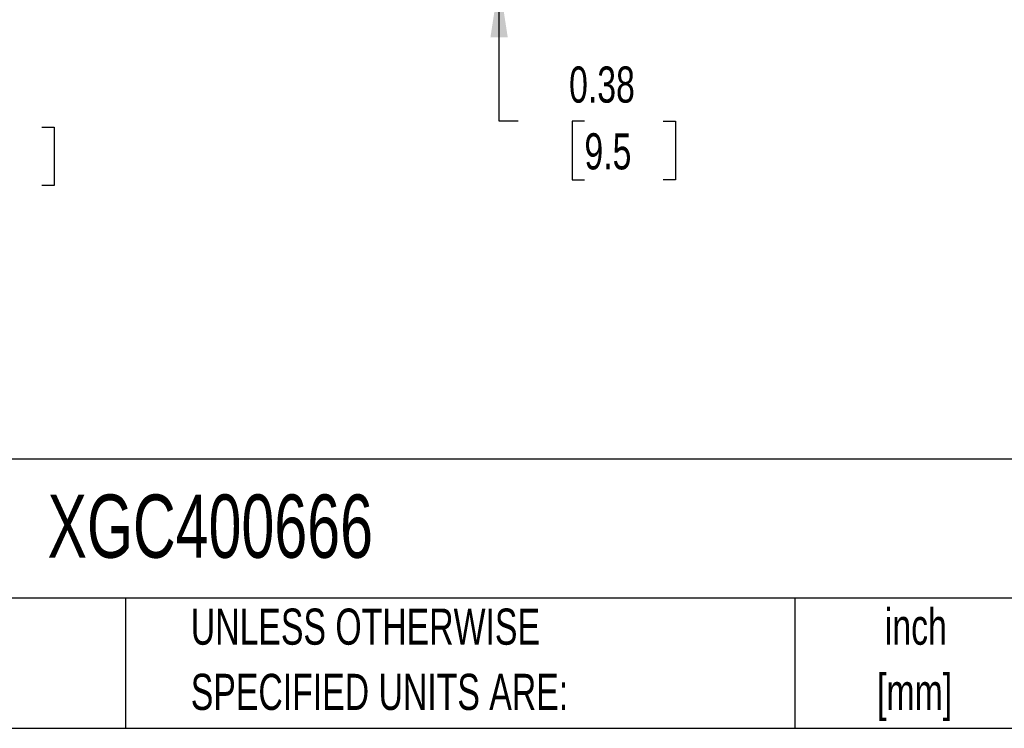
# Model space of a CAD drawing. Header units: inches. Extents: x 0.2 to 10.8, y 0.2 to 8.2.
# Tile 14 of 27: x 6.2 to 8.5, y 0.2 to 1.9. Entities that reach past the tile are written whole.
import ezdxf

# ---------------------------------------------------------------- set-up
doc = ezdxf.new("R2010")
doc.units = ezdxf.units.IN
doc.header["$MEASUREMENT"] = 0
doc.layers.add('DIMENSIONS', color=140, linetype='Continuous', lineweight=25)
doc.layers.add('TEXT', color=140, linetype='Continuous', lineweight=25)
doc.styles.add('SLDTEXTSTYLE0', font='TXT', dxfattribs={"width": 0.7})
doc.dimstyles.new('SLDDIMSTYLE1', dxfattribs={"dimtxt": 0.084961, "dimasz": 0.13, "dimexe": 0, "dimexo": 0.0625, "dimgap": 0.02124, "dimtad": 0, "dimtih": 1, "dimtoh": 1, "dimlfac": 24, "dimrnd": 1e-09, "dimzin": 4, "dimdsep": 46, "dimtxsty": 'SLDTEXTSTYLE0', "dimsah": 1, "dimcen": 0.09, "dimadec": 0, "dimazin": 1, "dimtfac": 1, "dimtmove": 0, "dimatfit": 0, "dimfxl": 0, "dimfrac": 2, "dimtolj": 1, "dimtzin": 12, "dimarcsym": 0})
doc.dimstyles.new('SLDDIMSTYLE2', dxfattribs={"dimtxt": 0.084961, "dimasz": 0.13, "dimexe": 0, "dimexo": 0.0625, "dimgap": 0.02124, "dimtad": 0, "dimtih": 1, "dimtoh": 1, "dimlfac": 24, "dimrnd": 1e-09, "dimdsep": 46, "dimtxsty": 'SLDTEXTSTYLE0', "dimsah": 1, "dimcen": 0.09, "dimadec": 0, "dimazin": 2, "dimtfac": 1, "dimtmove": 0, "dimatfit": 0, "dimfxl": 0, "dimfrac": 2, "dimtolj": 1, "dimtzin": 12, "dimarcsym": 0})

# ---------------------------------------------------------------- blocks, each defined once
blk = doc.blocks.new('_D_4')
at = {"layer": 'DIMENSIONS'}
for p, q in [((5.2656, 1.9235), (5.2656, 1.5119)), ((5.5781, 1.9235), (5.5781, 1.5119)), ((5.2656, 1.6369), (5.0156, 1.6369)), ((5.5781, 1.6369), (5.8165, 1.6369)), ((5.9316, 1.6369), (5.9031, 1.6369)), ((5.9031, 1.6369), (5.9031, 1.5018)), ((6.2548, 1.6369), (6.2833, 1.6369)), ((6.2833, 1.6369), (6.2833, 1.5018)), ((5.9031, 1.5018), (5.9316, 1.5018)), ((6.2833, 1.5018), (6.2548, 1.5018))]:
    blk.add_line(p, q, dxfattribs=at)
for points in [[(5.2656, 1.6369), (5.1356, 1.6569), (5.1356, 1.6169)], [(5.5781, 1.6369), (5.7081, 1.6169), (5.7081, 1.6569)]]:
    blk.add_solid(points, dxfattribs=at)
at = {"layer": 'DIMENSIONS', "char_height": 0.08333, "attachment_point": 1, "style": 'SLDTEXTSTYLE0'}
for s, insert in [('7.50', (5.967, 1.7633)), ('190.5', (5.9316, 1.6093))]:
    blk.add_mtext(s, dxfattribs=dict(at, insert=insert))
blk = doc.blocks.new('_D_6')
at = {"layer": 'DIMENSIONS'}
for p, q in [((7.3105, 1.9892), (7.3105, 2.2392)), ((7.2322, 1.9892), (7.4355, 1.9892)), ((7.2322, 1.9735), (7.4355, 1.9735)), ((7.3105, 1.6501), (7.3105, 1.9735)), ((7.3543, 1.6501), (7.3105, 1.6501)), ((7.5075, 1.6501), (7.4789, 1.6501)), ((7.4789, 1.6501), (7.4789, 1.515)), ((7.6892, 1.6501), (7.7178, 1.6501)), ((7.7178, 1.6501), (7.7178, 1.515)), ((7.4789, 1.515), (7.5075, 1.515)), ((7.7178, 1.515), (7.6892, 1.515))]:
    blk.add_line(p, q, dxfattribs=at)
for points in [[(7.3105, 1.9892), (7.3305, 2.1192), (7.2905, 2.1192)], [(7.3105, 1.9735), (7.2905, 1.8435), (7.3305, 1.8435)]]:
    blk.add_solid(points, dxfattribs=at)
at = {"layer": 'DIMENSIONS', "char_height": 0.08333, "attachment_point": 1, "style": 'SLDTEXTSTYLE0'}
for s, insert in [('0.38', (7.4721, 1.7765)), ('9.5', (7.5075, 1.6225))]:
    blk.add_mtext(s, dxfattribs=dict(at, insert=insert))

msp = doc.modelspace()

# ---------------------------------------------------------------- linework, layer by layer
at = {"layer": 'TEXT'}
for p, q in [((10.75, 0.87111), (0.25, 0.87111)), ((10.75, 0.55), (0.25, 0.55)), ((6.44804, 0.55), (6.44804, 0.25)), ((7.99308, 0.55), (7.99308, 0.25)), ((0.25, 0.25), (10.75, 0.25))]:
    msp.add_line(p, q, dxfattribs=at)

# ---------------------------------------------------------------- texts
at = {"layer": 'TEXT', "style": 'SLDTEXTSTYLE0'}
for s, insert, char_height, attachment_point in [('XGC400666', (6.26802, 0.78918), 0.145833, 1), ('UNLESS OTHERWISE', (6.59874, 0.52614), 0.0833333, 1), ('inch', (8.2726, 0.52604), 0.083333, 2), ('SPECIFIED UNITS ARE:', (6.59874, 0.37566), 0.0833333, 1), ('[mm]', (8.2698, 0.37555), 0.083333, 2)]:
    msp.add_mtext(s, dxfattribs=dict(at, insert=insert, char_height=char_height, attachment_point=attachment_point))

# ---------------------------------------------------------------- dimensions: what is measured, and where the dimension line sits
at = {"layer": 'DIMENSIONS'}
dim = msp.add_linear_dim(base=(7.3105486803, 1.9735366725), p1=(7.1822347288, 1.9891616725), p2=(7.1822347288, 1.9735366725), angle=90, dimstyle='SLDDIMSTYLE2', dxfattribs=at)
dim.commit()
dim.dimension.update_dxf_attribs({"geometry": '_D_6', "text_midpoint": (7.3105486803, 1.6500671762), "dimtype": 160})
dim = msp.add_linear_dim(base=(5.26565, 1.63687), p1=(5.57815, 1.97354), p2=(5.26565, 1.97354), dimstyle='SLDDIMSTYLE1', dxfattribs=at)
dim.commit()
dim.dimension.update_dxf_attribs({"geometry": '_D_4', "text_midpoint": (6.0932, 1.63687), "dimtype": 160})

doc.saveas('drawing.dxf')
